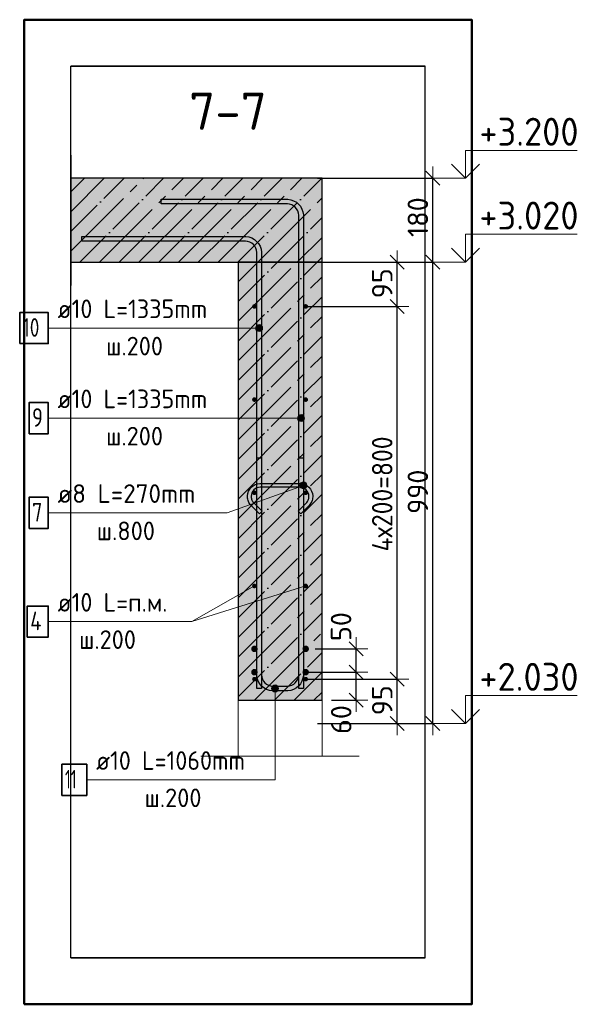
# Model space of a CAD drawing. Header units: millimetres. Extents: x -17997 to 37135, y 45383 to 72408.
# Tile 64 of 67: x 31287 to 32507, y 67921 to 70035. Entities that reach past the tile are written whole.
import ezdxf

# ---------------------------------------------------------------- set-up
doc = ezdxf.new("R2010")
doc.units = ezdxf.units.MM
doc.header["$PDMODE"] = 65
doc.linetypes.add('______11', pattern=[100, 80, -10, 0, -10])
doc.linetypes.add('______5', pattern=[220, 160, -20, 20, -20])
for name, color, linetype, lineweight in [('Standard', 7, 'Continuous', 25), ('Арм.стержн. Арматура края', 96, 'Continuous', 35), ('Арм.стержн. вертикальными 1', 22, 'Continuous', 35), ('Арм.стержн. Доп. арматура', 180, 'Continuous', 35), ('Арм.стержн.горизонт. 1', 180, 'Continuous', 35), ('Высотная отметки_ общее', 7, 'Continuous', 13), ('Размерная линия_ общее', 7, 'Continuous', 13)]:
    doc.layers.add(name, color=color, linetype=linetype, lineweight=lineweight)
doc.layers.add('Арм.стержн.Стяжки', color=7, linetype='Continuous', lineweight=35, true_color=0x501e0f)
doc.styles.add('ISOCPEUR', font='ISOCPEUR')
doc.dimstyles.new('DIMSTYLE_11', dxfattribs={"dimtxt": 44, "dimasz": 50, "dimexe": 0, "dimexo": 0, "dimgap": 22, "dimtad": 2, "dimdec": 0, "dimrnd": 5, "dimzin": 12, "dimdsep": 46, "dimtxsty": 'ISOCPEUR', "dimblk1": 'ALL_ML_STRICH', "dimblk2": 'ALL_ML_STRICH', "dimsah": 1, "dimcen": 0, "dimclrd": 7, "dimclre": 256, "dimclrt": 7, "dimadec": 0, "dimazin": 0, "dimtfac": 1, "dimtdec": 0, "dimtix": 1, "dimtmove": 2, "dimatfit": 3, "dimfxl": 0, "dimtvp": 1.2, "dimtzin": 0, "dimlwd": 0, "dimlwe": -3, "dimarcsym": 0})
doc.dimstyles.new('DIMSTYLE_3', dxfattribs={"dimtxt": 44, "dimasz": 50, "dimexe": 0, "dimexo": 0, "dimgap": 22, "dimtad": 2, "dimdec": 0, "dimrnd": 5, "dimzin": 12, "dimdsep": 46, "dimtxsty": 'ISOCPEUR', "dimblk1": 'ALL_ML_STRICH', "dimblk2": 'ALL_ML_STRICH', "dimsah": 1, "dimcen": 0, "dimclrd": 7, "dimclre": 256, "dimclrt": 7, "dimadec": 0, "dimazin": 0, "dimtfac": 1, "dimtdec": 0, "dimtix": 1, "dimtmove": 2, "dimatfit": 3, "dimfxl": 0, "dimtzin": 0, "dimlwd": 0, "dimlwe": -3, "dimarcsym": 0})

# ---------------------------------------------------------------- blocks, each defined once
blk = doc.blocks.new('ALL_ML_STRICH')
at = {"color": 0, "linetype": 'ByBlock', "lineweight": -2}
for p, q in [((0, -0.5), (0, 0.5)), ((-1, 0), (0.5, 0)), ((-0.3, -0.3), (0.3, 0.3))]:
    blk.add_line(p, q, dxfattribs=at)
blk = doc.blocks.new('*D212')
at = {"layer": 'DEFPOINTS', "color": 7, "linetype": 'Continuous', "lineweight": 13, "transparency": 33554687}
for p in [(31881, 68619.2), (31916, 68524.2), (32097.1, 68524.2)]:
    blk.add_point(p, dxfattribs=at)
at = {"layer": 'Размерная линия_ общее', "color": 253, "linetype": 'Continuous', "lineweight": -2, "true_color": 0xa0a0a0, "transparency": 33554687}
for p, q in [((31901, 68619.2), (32097.1, 68619.2)), ((31936, 68524.2), (32097.1, 68524.2))]:
    blk.add_line(p, q, dxfattribs=at)
at = {"layer": 'Размерная линия_ общее', "color": 7, "linetype": 'Continuous', "lineweight": -2, "transparency": 33554687}
blk.add_line((32097.1, 68524.2), (32097.1, 68619.2), dxfattribs=at)
at = {"layer": 'Размерная линия_ общее', "color": 7, "linetype": 'Continuous', "lineweight": 13, "transparency": 33554687, "xscale": 50, "yscale": 50, "zscale": 50}
for p, rotation in [((32097.1, 68619.2), 90), ((32097.1, 68524.2), 270)]:
    blk.add_blockref('ALL_ML_STRICH', p, dxfattribs=dict(at, rotation=rotation))
at = {"layer": 'Размерная линия_ общее', "color": 7, "linetype": 'Continuous', "lineweight": 13, "transparency": 33554687, "insert": (32065.1, 68573.9), "char_height": 44, "width": 88, "attachment_point": 5, "rotation": 90, "style": 'ISOCPEUR'}
blk.add_mtext('\\A1;{95}', dxfattribs=at)
blk = doc.blocks.new('*D213')
at = {"layer": 'DEFPOINTS', "color": 7, "linetype": 'Continuous', "lineweight": 13, "transparency": 33554687}
for p in [(31881, 69419.2), (31881, 68619.2), (32097.1, 68619.2)]:
    blk.add_point(p, dxfattribs=at)
at = {"layer": 'Размерная линия_ общее', "color": 253, "linetype": 'Continuous', "lineweight": -2, "true_color": 0xa0a0a0, "transparency": 33554687}
for p, q in [((31901, 69419.2), (32097.1, 69419.2)), ((31901, 68619.2), (32097.1, 68619.2))]:
    blk.add_line(p, q, dxfattribs=at)
at = {"layer": 'Размерная линия_ общее', "color": 7, "linetype": 'Continuous', "lineweight": -2, "transparency": 33554687}
blk.add_line((32097.1, 68619.2), (32097.1, 69419.2), dxfattribs=at)
at = {"layer": 'Размерная линия_ общее', "color": 7, "linetype": 'Continuous', "lineweight": 13, "transparency": 33554687, "xscale": 50, "yscale": 50, "zscale": 50}
for p, rotation in [((32097.1, 69419.2), 90), ((32097.1, 68619.2), 270)]:
    blk.add_blockref('ALL_ML_STRICH', p, dxfattribs=dict(at, rotation=rotation))
at = {"layer": 'Размерная линия_ общее', "color": 7, "linetype": 'Continuous', "lineweight": 13, "transparency": 33554687, "insert": (32043.1, 68893.2), "char_height": 44, "width": 2.2, "attachment_point": 1, "rotation": 90, "line_spacing_factor": 0.60241, "style": 'ISOCPEUR'}
blk.add_mtext('\\W0.91;4х200=800', dxfattribs=at)
blk = doc.blocks.new('*D214')
at = {"layer": 'DEFPOINTS', "color": 7, "linetype": 'Continuous', "lineweight": 13, "transparency": 33554687}
for p in [(31916, 69514.2), (31881, 69419.2), (32097.1, 69419.2)]:
    blk.add_point(p, dxfattribs=at)
at = {"layer": 'Размерная линия_ общее', "color": 253, "linetype": 'Continuous', "lineweight": -2, "true_color": 0xa0a0a0, "transparency": 33554687}
for p, q in [((31936, 69514.2), (32097.1, 69514.2)), ((31901, 69419.2), (32097.1, 69419.2))]:
    blk.add_line(p, q, dxfattribs=at)
at = {"layer": 'Размерная линия_ общее', "color": 7, "linetype": 'Continuous', "lineweight": -2, "transparency": 33554687}
blk.add_line((32097.1, 69419.2), (32097.1, 69514.2), dxfattribs=at)
at = {"layer": 'Размерная линия_ общее', "color": 7, "linetype": 'Continuous', "lineweight": 13, "transparency": 33554687, "xscale": 50, "yscale": 50, "zscale": 50}
for p, rotation in [((32097.1, 69514.2), 90), ((32097.1, 69419.2), 270)]:
    blk.add_blockref('ALL_ML_STRICH', p, dxfattribs=dict(at, rotation=rotation))
at = {"layer": 'Размерная линия_ общее', "color": 7, "linetype": 'Continuous', "lineweight": 13, "transparency": 33554687, "insert": (32065.1, 69468.9), "char_height": 44, "width": 88, "attachment_point": 5, "rotation": 90, "style": 'ISOCPEUR'}
blk.add_mtext('\\A1;{95}', dxfattribs=at)
blk = doc.blocks.new('*D215')
at = {"layer": 'DEFPOINTS', "color": 7, "linetype": 'Continuous', "lineweight": 13, "transparency": 33554687}
for p in [(31883.3, 68634.2), (31936, 68574.2), (32008.9, 68574.2)]:
    blk.add_point(p, dxfattribs=at)
at = {"layer": 'Размерная линия_ общее', "color": 253, "linetype": 'Continuous', "lineweight": -2, "true_color": 0xa0a0a0, "transparency": 33554687}
for p, q in [((31903.3, 68634.2), (32008.9, 68634.2)), ((31956, 68574.2), (32008.9, 68574.2))]:
    blk.add_line(p, q, dxfattribs=at)
at = {"layer": 'Размерная линия_ общее', "color": 7, "linetype": 'Continuous', "lineweight": -2, "transparency": 33554687}
blk.add_line((32008.9, 68574.2), (32008.9, 68634.2), dxfattribs=at)
at = {"layer": 'Размерная линия_ общее', "color": 7, "linetype": 'Continuous', "lineweight": 13, "transparency": 33554687, "xscale": 50, "yscale": 50, "zscale": 50}
for p, rotation in [((32008.9, 68634.2), 90), ((32008.9, 68574.2), 270)]:
    blk.add_blockref('ALL_ML_STRICH', p, dxfattribs=dict(at, rotation=rotation))
at = {"layer": 'Размерная линия_ общее', "color": 7, "linetype": 'Continuous', "lineweight": 13, "transparency": 33554687, "insert": (31977.1, 68532.5), "char_height": 44, "width": 88, "attachment_point": 5, "rotation": 90, "style": 'ISOCPEUR'}
blk.add_mtext('\\A1;{60}', dxfattribs=at)
blk = doc.blocks.new('*D216')
at = {"layer": 'DEFPOINTS', "color": 7, "linetype": 'Continuous', "lineweight": 13, "transparency": 33554687}
for p in [(31901, 68684.2), (31883.3, 68634.2), (32008.9, 68634.2)]:
    blk.add_point(p, dxfattribs=at)
at = {"layer": 'Размерная линия_ общее', "color": 253, "linetype": 'Continuous', "lineweight": -2, "true_color": 0xa0a0a0, "transparency": 33554687}
for p, q in [((31921, 68684.2), (32008.9, 68684.2)), ((31903.3, 68634.2), (32008.9, 68634.2))]:
    blk.add_line(p, q, dxfattribs=at)
at = {"layer": 'Размерная линия_ общее', "color": 7, "linetype": 'Continuous', "lineweight": -2, "transparency": 33554687}
blk.add_line((32008.9, 68634.2), (32008.9, 68684.2), dxfattribs=at)
at = {"layer": 'Размерная линия_ общее', "color": 7, "linetype": 'Continuous', "lineweight": 13, "transparency": 33554687, "xscale": 50, "yscale": 50, "zscale": 50}
for p, rotation in [((32008.9, 68684.2), 90), ((32008.9, 68634.2), 270)]:
    blk.add_blockref('ALL_ML_STRICH', p, dxfattribs=dict(at, rotation=rotation))
at = {"layer": 'Размерная линия_ общее', "color": 7, "linetype": 'Continuous', "lineweight": 13, "transparency": 33554687, "insert": (31976.8, 68732), "char_height": 44, "width": 88, "attachment_point": 5, "rotation": 90, "style": 'ISOCPEUR'}
blk.add_mtext('\\A1;{50}', dxfattribs=at)
blk = doc.blocks.new('*D217')
at = {"layer": 'DEFPOINTS', "color": 7, "linetype": 'Continuous', "lineweight": 13, "transparency": 33554687}
for p in [(31906, 69514.2), (31906, 68524.2), (32173.6, 68524.2)]:
    blk.add_point(p, dxfattribs=at)
at = {"layer": 'Размерная линия_ общее', "color": 253, "linetype": 'Continuous', "lineweight": -2, "true_color": 0xa0a0a0, "transparency": 33554687}
for p, q in [((31926, 69514.2), (32173.6, 69514.2)), ((31926, 68524.2), (32173.6, 68524.2))]:
    blk.add_line(p, q, dxfattribs=at)
at = {"layer": 'Размерная линия_ общее', "color": 7, "linetype": 'Continuous', "lineweight": -2, "transparency": 33554687}
blk.add_line((32173.6, 68524.2), (32173.6, 69514.2), dxfattribs=at)
at = {"layer": 'Размерная линия_ общее', "color": 7, "linetype": 'Continuous', "lineweight": 13, "transparency": 33554687, "xscale": 50, "yscale": 50, "zscale": 50}
for p, rotation in [((32173.6, 69514.2), 90), ((32173.6, 68524.2), 270)]:
    blk.add_blockref('ALL_ML_STRICH', p, dxfattribs=dict(at, rotation=rotation))
at = {"layer": 'Размерная линия_ общее', "color": 7, "linetype": 'Continuous', "lineweight": 13, "transparency": 33554687, "insert": (32141.6, 69021.4), "char_height": 44, "width": 132, "attachment_point": 5, "rotation": 90, "style": 'ISOCPEUR'}
blk.add_mtext('\\A1;{990}', dxfattribs=at)
blk = doc.blocks.new('*D218')
at = {"layer": 'DEFPOINTS', "color": 7, "linetype": 'Continuous', "lineweight": 13, "transparency": 33554687}
for p in [(31906, 69694.2), (31906, 69514.2), (32173.6, 69514.2)]:
    blk.add_point(p, dxfattribs=at)
at = {"layer": 'Размерная линия_ общее', "color": 253, "linetype": 'Continuous', "lineweight": -2, "true_color": 0xa0a0a0, "transparency": 33554687}
for p, q in [((31926, 69694.2), (32173.6, 69694.2)), ((31926, 69514.2), (32173.6, 69514.2))]:
    blk.add_line(p, q, dxfattribs=at)
at = {"layer": 'Размерная линия_ общее', "color": 7, "linetype": 'Continuous', "lineweight": -2, "transparency": 33554687}
blk.add_line((32173.6, 69514.2), (32173.6, 69694.2), dxfattribs=at)
at = {"layer": 'Размерная линия_ общее', "color": 7, "linetype": 'Continuous', "lineweight": 13, "transparency": 33554687, "xscale": 50, "yscale": 50, "zscale": 50}
for p, rotation in [((32173.6, 69694.2), 90), ((32173.6, 69514.2), 270)]:
    blk.add_blockref('ALL_ML_STRICH', p, dxfattribs=dict(at, rotation=rotation))
at = {"layer": 'Размерная линия_ общее', "color": 7, "linetype": 'Continuous', "lineweight": 13, "transparency": 33554687, "insert": (32141.6, 69610.8), "char_height": 44, "width": 132, "attachment_point": 5, "rotation": 90, "style": 'ISOCPEUR'}
blk.add_mtext('\\A1;{180}', dxfattribs=at)
blk = doc.blocks.new('COMPLEX_ELEVATIONDIM_9')
at = {"layer": 'Высотная отметки_ общее', "color": 7, "linetype": 'Continuous', "lineweight": 13, "transparency": 33554687}
for p, q in [((32243.6, 69694.2), (32243.6, 69754.2)), ((32243.6, 69754.2), (32483.6, 69754.2)), ((32243.6, 69694.2), (32213.6, 69724.2)), ((32243.6, 69694.2), (32273.6, 69724.2)), ((32243.6, 69694.2), (32177.5, 69694.2)), ((32243.6, 69694.2), (32243.6, 69694.2)), ((32243.6, 69694.2), (32243.6, 69694.2)), ((32243.6, 69694.2), (32243.6, 69694.2)), ((32243.6, 69694.2), (32243.6, 69694.2)), ((32243.6, 69514.2), (32243.6, 69574.2)), ((32243.6, 69574.2), (32483.6, 69574.2)), ((32243.6, 69514.2), (32213.6, 69544.2)), ((32243.6, 69514.2), (32273.6, 69544.2)), ((32243.6, 69514.2), (32177.5, 69514.2)), ((32243.6, 69514.2), (32243.6, 69514.2)), ((32243.6, 69514.2), (32243.6, 69514.2)), ((32243.6, 69514.2), (32243.6, 69514.2)), ((32243.6, 69514.2), (32243.6, 69514.2)), ((32243.6, 68524.2), (32243.6, 68584.2)), ((32243.6, 68584.2), (32483.6, 68584.2)), ((32243.6, 68524.2), (32213.6, 68554.2)), ((32243.6, 68524.2), (32273.6, 68554.2)), ((32243.6, 68524.2), (32243.6, 68524.2)), ((32243.6, 68524.2), (32243.6, 68524.2)), ((32243.6, 68524.2), (32243.6, 68524.2)), ((32243.6, 68524.2), (32243.6, 68524.2))]:
    blk.add_line(p, q, dxfattribs=at)
blk.add_lwpolyline([(32243.6, 68524.2), (32203.6, 68524.2), (32203.6, 68524.2), (32177.5, 68524.2)], dxfattribs=at)
at = {"layer": 'Высотная отметки_ общее', "color": 7, "linetype": 'Continuous', "lineweight": 13, "transparency": 33554687, "char_height": 60, "width": 256.287, "attachment_point": 7, "style": 'ISOCPEUR'}
for s, insert in [('\\W0.95;+3.200', (32273.6, 69764.2)), ('\\W0.95;+3.020', (32273.6, 69584.2)), ('\\W0.95;+2.030', (32273.6, 68594.2))]:
    blk.add_mtext(s, dxfattribs=dict(at, insert=insert))

msp = doc.modelspace()

# ---------------------------------------------------------------- hatches: boundary and pattern name
at = {"linetype": 'Continuous', "lineweight": -3, "transparency": 33554687}
msp.add_hatch(color=7, dxfattribs=at).paths.add_polyline_path([(31936, 69514.2), (31936, 69694.2), (31397.1, 69694.2), (31397.1, 69514.2)])
at = {"layer": 'Standard', "linetype": 'Continuous', "lineweight": -3, "transparency": 33554687}
msp.add_hatch(color=7, dxfattribs=at).paths.add_polyline_path([(31936, 69514.2), (31756, 69514.2), (31756, 68574.2), (31936, 68574.2)])
at = {"layer": 'Арм.стержн. Арматура края', "linetype": 'Continuous', "lineweight": 13, "transparency": 33554687}
for points in [[(31827.7, 68599.2), (31842.7, 68599.2), (31841.7, 68602.9)], [(31827.7, 68599.2), (31841.7, 68602.9), (31828.8, 68602.9)], [(31828.8, 68595.4), (31842.7, 68599.2), (31827.7, 68599.2)], [(31828.8, 68602.9), (31841.7, 68602.9), (31839, 68605.6)], [(31828.8, 68602.9), (31839, 68605.6), (31831.5, 68605.6)], [(31828.8, 68595.4), (31841.7, 68595.4), (31842.7, 68599.2)], [(31831.5, 68605.6), (31839, 68605.6), (31835.2, 68606.7)], [(31831.5, 68592.7), (31841.7, 68595.4), (31828.8, 68595.4)], [(31831.5, 68592.7), (31839, 68592.7), (31841.7, 68595.4)], [(31839, 68592.7), (31831.5, 68592.7), (31835.2, 68591.7)]]:
    msp.add_hatch(color=7, dxfattribs=at).paths.add_polyline_path(points)
at = {"layer": 'Арм.стержн. вертикальными 1', "linetype": 'Continuous', "lineweight": 13, "transparency": 33554687}
for points in [[(31794.5, 69369), (31794.5, 69376.5), (31793.5, 69372.8)], [(31794.5, 69376.5), (31797.2, 69366.3), (31797.2, 69379.2)], [(31794.5, 69376.5), (31794.5, 69369), (31797.2, 69366.3)], [(31797.2, 69379.2), (31801, 69365.3), (31801, 69380.3)], [(31797.2, 69379.2), (31797.2, 69366.3), (31801, 69365.3)], [(31801, 69380.3), (31801, 69365.3), (31804.7, 69366.3)], [(31801, 69380.3), (31804.7, 69366.3), (31804.7, 69379.2)], [(31804.7, 69379.2), (31804.7, 69366.3), (31807.4, 69369)], [(31804.7, 69379.2), (31807.4, 69369), (31807.4, 69376.5)], [(31807.4, 69376.5), (31807.4, 69369), (31808.5, 69372.8)], [(31884.5, 69175.7), (31884.5, 69183.2), (31883.5, 69179.5)], [(31884.5, 69183.2), (31887.2, 69173), (31887.2, 69185.9)], [(31884.5, 69183.2), (31884.5, 69175.7), (31887.2, 69173)], [(31887.2, 69185.9), (31891, 69172), (31891, 69187)], [(31887.2, 69185.9), (31887.2, 69173), (31891, 69172)], [(31891, 69187), (31891, 69172), (31894.7, 69173)], [(31891, 69187), (31894.7, 69173), (31894.7, 69185.9)], [(31894.7, 69185.9), (31894.7, 69173), (31897.4, 69175.7)], [(31894.7, 69185.9), (31897.4, 69175.7), (31897.4, 69183.2)], [(31897.4, 69183.2), (31897.4, 69175.7), (31898.5, 69179.5)]]:
    msp.add_hatch(color=7, dxfattribs=at).paths.add_polyline_path(points)
at = {"layer": 'Арм.стержн. Доп. арматура', "linetype": 'Continuous', "lineweight": 50, "transparency": 33554687}
for points in [[(31798, 68684.2), (31797.4, 68686.9), (31795.9, 68689.1), (31793.6, 68690.7), (31791, 68691.2), (31788.3, 68690.7), (31786, 68689.1), (31784.5, 68686.9), (31784, 68684.2), (31784.5, 68681.5), (31786, 68679.2), (31788.3, 68677.7), (31791, 68677.2), (31793.6, 68677.7), (31795.9, 68679.2), (31797.4, 68681.5)], [(31908, 68684.2), (31907.4, 68686.9), (31905.9, 68689.1), (31903.6, 68690.7), (31901, 68691.2), (31898.3, 68690.7), (31896, 68689.1), (31894.5, 68686.9), (31894, 68684.2), (31894.5, 68681.5), (31896, 68679.2), (31898.3, 68677.7), (31901, 68677.2), (31903.6, 68677.7), (31905.9, 68679.2), (31907.4, 68681.5)], [(31798, 68634.2), (31797.4, 68636.9), (31795.9, 68639.1), (31793.6, 68640.7), (31791, 68641.2), (31788.3, 68640.7), (31786, 68639.1), (31784.5, 68636.9), (31784, 68634.2), (31784.5, 68631.5), (31786, 68629.2), (31788.3, 68627.7), (31791, 68627.2), (31793.6, 68627.7), (31795.9, 68629.2), (31797.4, 68631.5)], [(31908, 68634.2), (31907.4, 68636.9), (31905.9, 68639.1), (31903.6, 68640.7), (31901, 68641.2), (31898.3, 68640.7), (31896, 68639.1), (31894.5, 68636.9), (31894, 68634.2), (31894.5, 68631.5), (31896, 68629.2), (31898.3, 68627.7), (31901, 68627.2), (31903.6, 68627.7), (31905.9, 68629.2), (31907.4, 68631.5)]]:
    msp.add_hatch(color=7, dxfattribs=at).paths.add_polyline_path(points)
at = {"layer": 'Арм.стержн.горизонт. 1', "linetype": 'Continuous', "lineweight": 50, "transparency": 33554687}
for points in [[(31796, 69419.2), (31795.6, 69421.1), (31794.5, 69422.7), (31792.9, 69423.8), (31791, 69424.2), (31789, 69423.8), (31787.4, 69422.7), (31786.3, 69421.1), (31786, 69419.2), (31786.3, 69417.3), (31787.4, 69415.7), (31789, 69414.6), (31791, 69414.2), (31792.9, 69414.6), (31794.5, 69415.7), (31795.6, 69417.3)], [(31906, 69419.2), (31905.6, 69421.1), (31904.5, 69422.7), (31902.9, 69423.8), (31901, 69424.2), (31899, 69423.8), (31897.4, 69422.7), (31896.3, 69421.1), (31896, 69419.2), (31896.3, 69417.3), (31897.4, 69415.7), (31899, 69414.6), (31901, 69414.2), (31902.9, 69414.6), (31904.5, 69415.7), (31905.6, 69417.3)], [(31796, 69219.2), (31795.6, 69221.1), (31794.5, 69222.7), (31792.9, 69223.8), (31791, 69224.2), (31789, 69223.8), (31787.4, 69222.7), (31786.3, 69221.1), (31786, 69219.2), (31786.3, 69217.3), (31787.4, 69215.7), (31789, 69214.6), (31791, 69214.2), (31792.9, 69214.6), (31794.5, 69215.7), (31795.6, 69217.3)], [(31906, 69219.2), (31905.6, 69221.1), (31904.5, 69222.7), (31902.9, 69223.8), (31901, 69224.2), (31899, 69223.8), (31897.4, 69222.7), (31896.3, 69221.1), (31896, 69219.2), (31896.3, 69217.3), (31897.4, 69215.7), (31899, 69214.6), (31901, 69214.2), (31902.9, 69214.6), (31904.5, 69215.7), (31905.6, 69217.3)], [(31796, 69019.2), (31795.6, 69021.1), (31794.5, 69022.7), (31792.9, 69023.8), (31791, 69024.2), (31789, 69023.8), (31787.4, 69022.7), (31786.3, 69021.1), (31786, 69019.2), (31786.3, 69017.3), (31787.4, 69015.7), (31789, 69014.6), (31791, 69014.2), (31792.9, 69014.6), (31794.5, 69015.7), (31795.6, 69017.3)], [(31906, 69019.2), (31905.6, 69021.1), (31904.5, 69022.7), (31902.9, 69023.8), (31901, 69024.2), (31899, 69023.8), (31897.4, 69022.7), (31896.3, 69021.1), (31896, 69019.2), (31896.3, 69017.3), (31897.4, 69015.7), (31899, 69014.6), (31901, 69014.2), (31902.9, 69014.6), (31904.5, 69015.7), (31905.6, 69017.3)], [(31796, 68819.2), (31795.6, 68821.1), (31794.5, 68822.7), (31792.9, 68823.8), (31791, 68824.2), (31789, 68823.8), (31787.4, 68822.7), (31786.3, 68821.1), (31786, 68819.2), (31786.3, 68817.3), (31787.4, 68815.7), (31789, 68814.6), (31791, 68814.2), (31792.9, 68814.6), (31794.5, 68815.7), (31795.6, 68817.3)], [(31906, 68819.2), (31905.6, 68821.1), (31904.5, 68822.7), (31902.9, 68823.8), (31901, 68824.2), (31899, 68823.8), (31897.4, 68822.7), (31896.3, 68821.1), (31896, 68819.2), (31896.3, 68817.3), (31897.4, 68815.7), (31899, 68814.6), (31901, 68814.2), (31902.9, 68814.6), (31904.5, 68815.7), (31905.6, 68817.3)], [(31796, 68619.2), (31795.6, 68621.1), (31794.5, 68622.7), (31792.9, 68623.8), (31791, 68624.2), (31789, 68623.8), (31787.4, 68622.7), (31786.3, 68621.1), (31786, 68619.2), (31786.3, 68617.3), (31787.4, 68615.7), (31789, 68614.6), (31791, 68614.2), (31792.9, 68614.6), (31794.5, 68615.7), (31795.6, 68617.3)], [(31906, 68619.2), (31905.6, 68621.1), (31904.5, 68622.7), (31902.9, 68623.8), (31901, 68624.2), (31899, 68623.8), (31897.4, 68622.7), (31896.3, 68621.1), (31896, 68619.2), (31896.3, 68617.3), (31897.4, 68615.7), (31899, 68614.6), (31901, 68614.2), (31902.9, 68614.6), (31904.5, 68615.7), (31905.6, 68617.3)]]:
    msp.add_hatch(color=4, dxfattribs=at).paths.add_polyline_path(points)
at = {"layer": 'Арм.стержн.Стяжки', "linetype": 'Continuous', "lineweight": 13, "transparency": 33554687}
for points in [[(31888.6, 69036.5), (31894.7, 69027.8), (31890.3, 69040)], [(31891.2, 69029.5), (31888.6, 69036.5), (31888.9, 69032.6)], [(31888.6, 69036.5), (31891.2, 69029.5), (31894.7, 69027.8)], [(31890.3, 69040), (31898.5, 69028.1), (31893.4, 69042.2)], [(31890.3, 69040), (31894.7, 69027.8), (31898.5, 69028.1)], [(31893.4, 69042.2), (31901.7, 69030.4), (31897.3, 69042.5)], [(31893.4, 69042.2), (31898.5, 69028.1), (31901.7, 69030.4)], [(31897.3, 69042.5), (31901.7, 69030.4), (31903.3, 69033.9)], [(31897.3, 69042.5), (31903.3, 69033.9), (31900.8, 69040.9)], [(31900.8, 69040.9), (31903.3, 69033.9), (31903, 69037.7)]]:
    msp.add_hatch(color=7, dxfattribs=at).paths.add_polyline_path(points)

# ---------------------------------------------------------------- linework, layer by layer
at = {"color": 7, "linetype": 'Continuous', "lineweight": 25, "transparency": 33554687}
for p, q in [((31397.1, 69744.2), (31397.1, 69464.2)), ((31936, 69694.2), (31397.1, 69694.2)), ((31936, 69514.2), (31936, 69694.2)), ((31397.1, 69514.2), (31756, 69514.2)), ((31756, 69514.2), (31936, 69514.2))]:
    msp.add_line(p, q, dxfattribs=at)
at = {"color": 7, "linetype": '______11', "lineweight": -3, "transparency": 33554687}
for p, q in [((31397.1, 69665), (31426.4, 69694.2)), ((31397.1, 69580.1), (31511.2, 69694.2)), ((31416.1, 69514.2), (31596.1, 69694.2)), ((31500.9, 69514.2), (31680.9, 69694.2)), ((31585.8, 69514.2), (31765.8, 69694.2)), ((31670.6, 69514.2), (31850.6, 69694.2)), ((31755.5, 69514.2), (31935.5, 69694.2)), ((31840.3, 69514.2), (31936, 69609.8)), ((31925.2, 69514.2), (31936, 69525))]:
    msp.add_line(p, q, dxfattribs=at)
at = {"color": 7, "linetype": '______5', "lineweight": -3, "transparency": 33554687}
for p, q in [((31397.1, 69622.5), (31468.8, 69694.2)), ((31397.1, 69537.7), (31553.6, 69694.2)), ((31458.5, 69514.2), (31638.5, 69694.2)), ((31543.3, 69514.2), (31723.3, 69694.2)), ((31628.2, 69514.2), (31808.2, 69694.2)), ((31713, 69514.2), (31893, 69694.2)), ((31797.9, 69514.2), (31936, 69652.2)), ((31882.8, 69514.2), (31936, 69567.4))]:
    msp.add_line(p, q, dxfattribs=at)
at = {"layer": 'Standard', "color": 52, "linetype": 'Continuous', "lineweight": -3, "transparency": 33554687}
for p, q in [((31397.1, 68021.3), (31397.1, 69934.6)), ((31397.1, 68021.3), (31397.1, 69934.6)), ((31397.1, 69934.6), (32157.1, 69934.6)), ((32157.1, 69934.6), (31397.1, 69934.6)), ((32157.1, 68021.3), (32157.1, 69934.6)), ((32157.1, 68021.3), (32157.1, 69934.6)), ((31397.1, 68021.3), (32157.1, 68021.3)), ((32157.1, 68021.3), (31397.1, 68021.3))]:
    msp.add_line(p, q, dxfattribs=at)
at = {"layer": 'Standard', "color": 7, "linetype": '______11', "lineweight": -3, "transparency": 33554687}
for p, q in [((31756, 69345), (31925.2, 69514.2)), ((31756, 69429.8), (31840.3, 69514.2)), ((31756, 69260.1), (31936, 69440.1)), ((31756, 69175.3), (31936, 69355.3)), ((31756, 69090.4), (31936, 69270.4)), ((31756, 69005.6), (31936, 69185.6)), ((31756, 68920.7), (31936, 69100.7)), ((31756, 68835.9), (31936, 69015.9)), ((31756, 68751), (31936, 68931)), ((31756, 68666.1), (31936, 68846.1)), ((31756, 68581.3), (31936, 68761.3)), ((31833.7, 68574.2), (31936, 68676.4)), ((31918.6, 68574.2), (31936, 68591.6))]:
    msp.add_line(p, q, dxfattribs=at)
at = {"layer": 'Standard', "color": 7, "linetype": '______5', "lineweight": -3, "transparency": 33554687}
for p, q in [((31756, 69387.4), (31882.8, 69514.2)), ((31756, 69472.2), (31797.9, 69514.2)), ((31756, 69302.5), (31936, 69482.5)), ((31756, 69217.7), (31936, 69397.7)), ((31756, 69132.8), (31936, 69312.8)), ((31756, 69048), (31936, 69228)), ((31756, 68963.1), (31936, 69143.1)), ((31756, 68878.3), (31936, 69058.3)), ((31756, 68793.4), (31936, 68973.4)), ((31756, 68708.6), (31936, 68888.6)), ((31756, 68623.7), (31936, 68803.7)), ((31791.3, 68574.2), (31936, 68718.9)), ((31876.1, 68574.2), (31936, 68634))]:
    msp.add_line(p, q, dxfattribs=at)
at = {"layer": 'Standard', "color": 7, "linetype": 'Continuous', "lineweight": 25, "transparency": 33554687}
for p, q in [((31936, 69514.2), (31756, 69514.2)), ((31756, 69514.2), (31756, 68574.2)), ((31936, 68574.2), (31936, 69514.2)), ((31756, 68574.2), (31936, 68574.2))]:
    msp.add_line(p, q, dxfattribs=at)
at = {"layer": 'Standard', "color": 7, "linetype": 'Continuous', "lineweight": 13, "transparency": 33554687}
for p, q in [((31656.7, 68742.8), (31901, 68819.2)), ((31676, 68454.2), (32016, 68454.2))]:
    msp.add_line(p, q, dxfattribs=at)
at = {"layer": 'Standard', "color": 7, "linetype": 'Continuous', "lineweight": 50, "transparency": 33554687}
msp.add_lwpolyline([(31297.1, 67921.3), (32257.1, 67921.3), (32257.1, 70034.6), (31297.1, 70034.6), (31297.1, 67921.3)], dxfattribs=at)
at = {"layer": 'Standard', "color": 7, "linetype": 'Continuous', "lineweight": 13, "transparency": 33554687}
msp.add_lwpolyline([(31756, 68574.2), (31936, 68574.2), (31936, 68454.2), (31756, 68454.2), (31756, 68574.2)], close=True, dxfattribs=at)
at = {"layer": 'Арм.стержн. Арматура края', "color": 7, "linetype": 'Continuous', "lineweight": 13, "transparency": 33554687}
for p, q in [((31827.7, 68599.2), (31827.7, 68599.2)), ((31835.2, 68606.7), (31835.2, 68606.7)), ((31835.2, 68403.1), (31835.2, 68599.2)), ((31842.7, 68599.2), (31842.7, 68599.2)), ((31835.2, 68591.7), (31835.2, 68591.7)), ((31431.2, 68403.1), (31835.2, 68403.1))]:
    msp.add_line(p, q, dxfattribs=at)
at = {"layer": 'Арм.стержн. Арматура края', "color": 4, "linetype": 'Continuous', "lineweight": 25, "transparency": 33554687}
msp.add_lwpolyline([(31896, 69094.2), (31896, 68627.5), (31895.1, 68621.4), (31893, 68615.1), (31889.7, 68609.2), (31885.7, 68604.4), (31880.9, 68600.4), (31875.1, 68597.1), (31868.7, 68595), (31862.6, 68594.2), (31829.3, 68594.2), (31823.2, 68595), (31816.9, 68597.1), (31811, 68600.4), (31806.2, 68604.4), (31802.2, 68609.2), (31798.9, 68615.1), (31796.8, 68621.4), (31796, 68627.5), (31796, 69094.2), (31806, 69094.2), (31806, 68628.2), (31806.6, 68623.7), (31808.1, 68619.1), (31810.4, 68614.9), (31813.3, 68611.5), (31816.7, 68608.7), (31820.9, 68606.3), (31825.5, 68604.8), (31830, 68604.2), (31861.9, 68604.2), (31866.4, 68604.8), (31871, 68606.3), (31875.2, 68608.7), (31878.6, 68611.5), (31881.5, 68614.9), (31883.8, 68619.1), (31885.3, 68623.7), (31886, 68628.2), (31886, 69094.2), (31896, 69094.2)], dxfattribs=at)
at = {"layer": 'Арм.стержн. Арматура края', "color": 7, "linetype": 'Continuous', "lineweight": 35, "transparency": 33554687}
msp.add_lwpolyline([(31377.9, 68369.8), (31431.2, 68369.8), (31431.2, 68436.5), (31377.9, 68436.5), (31377.9, 68369.8)], dxfattribs=at)
at = {"layer": 'Арм.стержн. Арматура края', "color": 7, "linetype": 'Continuous', "lineweight": 13, "transparency": 33554687}
msp.add_circle((31835.2, 68599.2), 7.5, dxfattribs=at)
at = {"layer": 'Арм.стержн. вертикальными 1', "color": 7, "linetype": 'Continuous', "lineweight": 13, "transparency": 33554687}
for p, q in [((31348.7, 69372.8), (31772.7, 69372.8)), ((31772.7, 69372.8), (31801, 69372.8)), ((31793.5, 69372.8), (31793.5, 69372.8)), ((31801, 69380.3), (31801, 69380.3)), ((31801, 69365.3), (31801, 69365.3)), ((31808.5, 69372.8), (31808.5, 69372.8)), ((31348.7, 69179.5), (31772.7, 69179.5)), ((31772.7, 69179.5), (31891, 69179.5)), ((31883.5, 69179.5), (31883.5, 69179.5)), ((31891, 69187), (31891, 69187)), ((31891, 69172), (31891, 69172)), ((31898.5, 69179.5), (31898.5, 69179.5))]:
    msp.add_line(p, q, dxfattribs=at)
at = {"layer": 'Арм.стержн. вертикальными 1', "color": 4, "linetype": 'Continuous', "lineweight": 25, "transparency": 33554687}
for points in [[(31886, 68599.2), (31886, 69615.1), (31885.3, 69619.7), (31883.8, 69624.2), (31881.5, 69628.4), (31878.6, 69631.9), (31875.2, 69634.7), (31871, 69637), (31866.4, 69638.6), (31861.9, 69639.2), (31591, 69639.2), (31591, 69649.2), (31862.6, 69649.2), (31868.7, 69648.3), (31875.1, 69646.2), (31880.9, 69643), (31885.7, 69639), (31889.7, 69634.1), (31893, 69628.3), (31895.1, 69621.9), (31896, 69615.8), (31896, 68599.2), (31886, 68599.2)], [(31796, 68599.2), (31796, 69535.1), (31795.3, 69539.7), (31793.8, 69544.2), (31791.5, 69548.4), (31788.6, 69551.9), (31785.2, 69554.7), (31781, 69557), (31776.4, 69558.6), (31771.9, 69559.2), (31421, 69559.2), (31421, 69569.2), (31772.6, 69569.2), (31778.7, 69568.3), (31785.1, 69566.2), (31790.9, 69563), (31795.7, 69558.9), (31799.7, 69554.1), (31803, 69548.3), (31805.1, 69541.9), (31806, 69535.8), (31806, 68599.2), (31796, 68599.2)]]:
    msp.add_lwpolyline(points, dxfattribs=at)
at = {"layer": 'Арм.стержн. вертикальными 1', "color": 7, "linetype": 'Continuous', "lineweight": 35, "transparency": 33554687}
for points in [[(31287.4, 69339.5), (31348.7, 69339.5), (31348.7, 69406.1), (31287.4, 69406.1), (31287.4, 69339.5)], [(31307.4, 69146.1), (31348.7, 69146.1), (31348.7, 69212.8), (31307.4, 69212.8), (31307.4, 69146.1)]]:
    msp.add_lwpolyline(points, dxfattribs=at)
at = {"layer": 'Арм.стержн. вертикальными 1', "color": 7, "linetype": 'Continuous', "lineweight": 13, "transparency": 33554687}
for centre in [(31801, 69372.8), (31891, 69179.5)]:
    msp.add_circle(centre, 7.5, dxfattribs=at)
at = {"layer": 'Арм.стержн.горизонт. 1', "color": 7, "linetype": 'Continuous', "lineweight": 13, "transparency": 33554687}
for p, q in [((31656.7, 68742.8), (31791, 68819.2)), ((31348.7, 68742.8), (31656.7, 68742.8))]:
    msp.add_line(p, q, dxfattribs=at)
at = {"layer": 'Арм.стержн.горизонт. 1', "color": 7, "linetype": 'Continuous', "lineweight": 35, "transparency": 33554687}
msp.add_lwpolyline([(31303.4, 68709.5), (31348.7, 68709.5), (31348.7, 68776.1), (31303.4, 68776.1), (31303.4, 68709.5)], dxfattribs=at)
at = {"layer": 'Арм.стержн.Стяжки', "color": 7, "linetype": 'Continuous', "lineweight": 13, "transparency": 33554687}
for p, q in [((31732.7, 68976.1), (31896, 69035.2)), ((31888.9, 69032.6), (31888.9, 69032.6)), ((31893.4, 69042.2), (31893.4, 69042.2)), ((31898.5, 69028.1), (31898.5, 69028.1)), ((31903, 69037.7), (31903, 69037.7)), ((31348.7, 68976.1), (31732.7, 68976.1))]:
    msp.add_line(p, q, dxfattribs=at)
at = {"layer": 'Арм.стержн.Стяжки', "color": 40, "linetype": 'Continuous', "lineweight": 25, "transparency": 33554687}
msp.add_lwpolyline([(31884.5, 68979.5), (31902.4, 68997.3), (31903.6, 68998.7), (31904.7, 69000.3), (31905.7, 69001.9), (31906.5, 69003.5), (31907.1, 69005.3), (31907.6, 69007.1), (31907.9, 69008.9), (31908, 69010.8), (31908, 69012), (31907.5, 69015.6), (31906.3, 69019.2), (31904.4, 69022.6), (31902.1, 69025.3), (31899.4, 69027.6), (31896, 69029.5), (31892.4, 69030.7), (31888.8, 69031.2), (31803.2, 69031.2), (31799.6, 69030.7), (31795.9, 69029.5), (31792.6, 69027.6), (31789.9, 69025.3), (31787.6, 69022.6), (31785.7, 69019.2), (31784.5, 69015.6), (31784, 69012), (31784, 69010.8), (31784.1, 69008.9), (31784.4, 69007.1), (31784.9, 69005.3), (31785.5, 69003.5), (31786.3, 69001.9), (31787.2, 69000.3), (31788.3, 68998.7), (31789.6, 68997.3), (31807.4, 68979.5), (31801.8, 68973.8), (31783.7, 68991.9), (31782.1, 68993.8), (31780.5, 68995.9), (31779.2, 68998.1), (31778.1, 69000.5), (31777.2, 69002.9), (31776.6, 69005.4), (31776.2, 69008), (31776, 69010.5), (31776, 69012.5), (31776.7, 69017.4), (31778.3, 69022.5), (31781, 69027.1), (31784.2, 69031), (31788, 69034.2), (31792.7, 69036.8), (31797.8, 69038.5), (31802.7, 69039.2), (31889.3, 69039.2), (31894.2, 69038.5), (31899.3, 69036.8), (31903.9, 69034.2), (31907.8, 69031), (31911, 69027.1), (31913.6, 69022.5), (31915.3, 69017.4), (31916, 69012.5), (31916, 69010.5), (31915.8, 69008), (31915.4, 69005.4), (31914.7, 69002.9), (31913.9, 69000.5), (31912.8, 68998.1), (31911.4, 68995.9), (31909.9, 68993.8), (31908.3, 68991.9), (31890.2, 68973.8), (31884.5, 68979.5)], dxfattribs=at)
at = {"layer": 'Арм.стержн.Стяжки', "color": 7, "linetype": 'Continuous', "lineweight": 35, "transparency": 33554687}
msp.add_lwpolyline([(31307.4, 68942.8), (31348.7, 68942.8), (31348.7, 69009.5), (31307.4, 69009.5), (31307.4, 68942.8)], dxfattribs=at)
at = {"layer": 'Арм.стержн.Стяжки', "color": 7, "linetype": 'Continuous', "lineweight": 13, "transparency": 33554687}
msp.add_circle((31896, 69035.2), 7.5, dxfattribs=at)

# ---------------------------------------------------------------- block references
at = {"layer": 'Высотная отметки_ общее', "color": 7, "linetype": 'Continuous', "lineweight": 13, "transparency": 33554687}
msp.add_blockref('COMPLEX_ELEVATIONDIM_9', (0, 0), dxfattribs=at)

# ---------------------------------------------------------------- texts
at = {"layer": 'Standard', "color": 7, "linetype": 'Continuous', "lineweight": 13, "transparency": 33554687, "insert": (31650.9, 69798.2), "char_height": 80, "width": 204.522, "attachment_point": 7, "style": 'ISOCPEUR'}
msp.add_mtext('\\A1;{\\fISOCPEUR|i0|b0;\\H80.000000;\\W1.000000;\\C7;7-7}\\P', dxfattribs=at)
at = {"layer": 'Арм.стержн. Арматура края', "color": 7, "linetype": 'Continuous', "lineweight": 25, "transparency": 33554687, "char_height": 40, "attachment_point": 7, "style": 'ISOCPEUR'}
for s, insert, width in [('\\W0.94;ø10 L=1060mm ', (31451.2, 68424.5), 382.615), ('\\W0.62;11', (31384.6, 68384.5), 52.5), ('\\W0.95;ш.200 ', (31555.2, 68344.5), 174.933)]:
    msp.add_mtext(s, dxfattribs=dict(at, insert=insert, width=width))
at = {"layer": 'Арм.стержн. вертикальными 1', "color": 7, "linetype": 'Continuous', "lineweight": 25, "transparency": 33554687, "char_height": 40, "attachment_point": 7, "style": 'ISOCPEUR'}
for s, insert, width in [('\\W0.94;ø10 L=1335mm ', (31368.7, 69394.1), 382.615), ('\\W0.75;10', (31294, 69354.1), 62.971), ('\\W0.95;ш.200 ', (31472.7, 69314.1), 174.933), ('\\W0.94;ø10 L=1335mm ', (31368.7, 69200.8), 382.615), ('\\W0.78;9', (31314, 69160.8), 43.521), ('\\W0.95;ш.200 ', (31472.7, 69120.8), 174.933)]:
    msp.add_mtext(s, dxfattribs=dict(at, insert=insert, width=width))
at = {"layer": 'Арм.стержн.горизонт. 1', "color": 7, "linetype": 'Continuous', "lineweight": 25, "transparency": 33554687, "char_height": 40, "attachment_point": 7, "style": 'ISOCPEUR'}
for s, insert, width in [('\\W0.94;ø10 L=п.м.', (31368.7, 68764.1), 266.644), ('\\W0.80;4', (31310, 68724.1), 47.978), ('\\W0.95;ш.200 ', (31414.7, 68684.1), 174.933)]:
    msp.add_mtext(s, dxfattribs=dict(at, insert=insert, width=width))
at = {"layer": 'Арм.стержн.Стяжки', "color": 7, "linetype": 'Continuous', "lineweight": 25, "transparency": 33554687, "char_height": 40, "attachment_point": 7, "style": 'ISOCPEUR'}
for s, insert, width in [('\\W0.98;ø8 L=270mm ', (31368.7, 68997.5), 343.369), ('\\W0.78;7', (31314, 68957.5), 43.521), ('\\W0.95;ш.800 ', (31452.7, 68917.5), 174.933)]:
    msp.add_mtext(s, dxfattribs=dict(at, insert=insert, width=width))

# ---------------------------------------------------------------- dimensions: what is measured, and where the dimension line sits
at = {"layer": 'Размерная линия_ общее', "color": 7, "linetype": 'Continuous', "lineweight": 13, "transparency": 33554687}
for base, p1, p2, dimstyle, picture, middle in [((32173.6, 69694.2), (31926, 69514.2), (31926, 69694.2), 'DIMSTYLE_3', '*D218', (32141.6, 69610.8)), ((32097.1, 69514.2), (31901, 69419.2), (31936, 69514.2), 'DIMSTYLE_3', '*D214', (32065.1, 69468.9)), ((32173.6, 69514.2), (31926, 68524.2), (31926, 69514.2), 'DIMSTYLE_3', '*D217', (32141.6, 69021.4)), ((32008.9, 68684.2), (31903.3, 68634.2), (31921, 68684.2), 'DIMSTYLE_11', '*D216', (31976.8, 68732)), ((32097.1, 68619.2), (31936, 68524.2), (31901, 68619.2), 'DIMSTYLE_3', '*D212', (32065.1, 68573.9)), ((32008.9, 68634.2), (31956, 68574.2), (31903.3, 68634.2), 'DIMSTYLE_11', '*D215', (31977.1, 68532.5))]:
    dim = msp.add_linear_dim(base=base, p1=p1, p2=p2, angle=90, dimstyle=dimstyle, override={"dimpost": '<>', "dimclrd": 7, "dimclre": 253, "dimclrt": 7, "dimlwd": 0, "dimlwe": 65533}, dxfattribs=at)
    dim.commit()
    dim.dimension.update_dxf_attribs({"geometry": picture, "text_midpoint": middle, "dimtype": 160})
dim = msp.add_linear_dim(base=(32097.1, 69419.2), p1=(31901, 68619.2), p2=(31901, 69419.2), angle=90, text='\\W0.91;4х200=800', dimstyle='DIMSTYLE_3', override={"dimpost": '<>', "dimclrd": 7, "dimclre": 253, "dimclrt": 7, "dimlwd": 0, "dimlwe": 65533}, dxfattribs=at)
dim.commit()
dim.dimension.update_dxf_attribs({"geometry": '*D213', "text_midpoint": (32075.1, 69019.2), "dimtype": 160})

doc.saveas('drawing.dxf')
